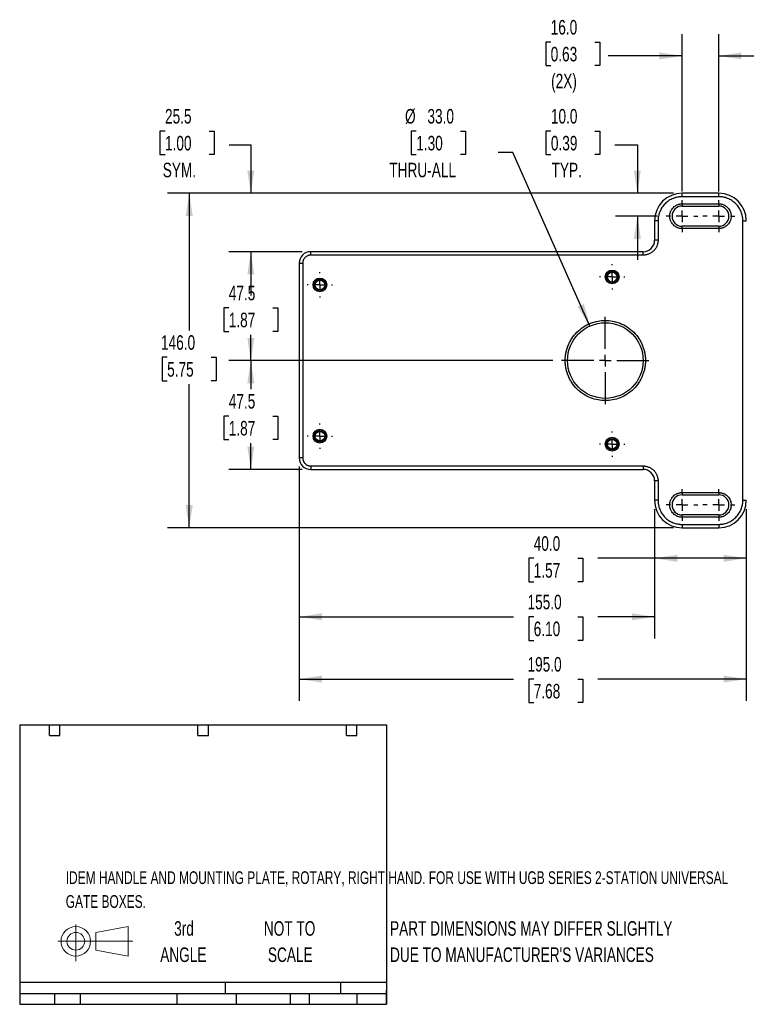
# Model space of a CAD drawing. Header units: millimetres. Extents: x 1 to 271, y 1 to 204.
# Tile 1 of 8: x 1 to 107, y 1 to 145. Entities that reach past the tile are written whole.
import ezdxf

# ---------------------------------------------------------------- set-up
doc = ezdxf.new("R2010")
doc.units = ezdxf.units.MM
doc.linetypes.add('CENTERX2', pattern=[20.32, 12.7, -2.54, 2.54, -2.54])
doc.layers.add('CENTER', color=40, linetype='CENTERX2')
doc.layers.add('DIMENSIONS', color=140, linetype='Continuous', lineweight=25)
doc.layers.add('TEXT', color=140, linetype='Continuous', lineweight=25)
doc.styles.add('SLDTEXTSTYLE0', font='TXT', dxfattribs={"width": 0.7})
doc.dimstyles.new('SLDDIMSTYLE0', dxfattribs={"dimtxt": 2.158008, "dimasz": 3.302, "dimexe": 0, "dimexo": 0.0625, "dimgap": 0.539502, "dimtad": 0, "dimtih": 1, "dimtoh": 1, "dimlfac": 3, "dimrnd": 1e-09, "dimzin": 4, "dimdsep": 46, "dimtxsty": 'SLDTEXTSTYLE0', "dimsah": 1, "dimcen": 0.09, "dimadec": 0, "dimazin": 1, "dimtfac": 1, "dimtofl": 0, "dimtmove": 0, "dimatfit": 3, "dimfxl": 0, "dimfrac": 2, "dimtolj": 1, "dimtzin": 12, "dimarcsym": 0})
doc.dimstyles.new('SLDDIMSTYLE1', dxfattribs={"dimtxt": 2.158008, "dimasz": 3.302, "dimexe": 0, "dimexo": 0.0625, "dimgap": 0.539502, "dimtad": 0, "dimtih": 1, "dimtoh": 1, "dimlfac": 3, "dimrnd": 1e-09, "dimzin": 4, "dimdsep": 46, "dimtxsty": 'SLDTEXTSTYLE0', "dimsah": 1, "dimcen": 0.09, "dimadec": 0, "dimazin": 1, "dimtfac": 1, "dimtmove": 0, "dimatfit": 0, "dimfxl": 0, "dimfrac": 2, "dimtolj": 1, "dimtzin": 12, "dimarcsym": 0})
doc.dimstyles.new('SLDDIMSTYLE2', dxfattribs={"dimtxt": 2.158008, "dimasz": 3.302, "dimexe": 0, "dimexo": 0.0625, "dimgap": 0.539502, "dimtad": 0, "dimtih": 1, "dimtoh": 1, "dimlfac": 3, "dimrnd": 1e-09, "dimzin": 12, "dimdsep": 46, "dimtxsty": 'SLDTEXTSTYLE0', "dimsah": 1, "dimcen": 0.09, "dimadec": 0, "dimazin": 3, "dimtfac": 1, "dimtofl": 0, "dimtmove": 0, "dimatfit": 3, "dimfxl": 0, "dimfrac": 2, "dimtolj": 1, "dimtzin": 12, "dimarcsym": 0})
doc.dimstyles.new('SLDDIMSTYLE3', dxfattribs={"dimtxt": 2.158008, "dimasz": 3.302, "dimexe": 0, "dimexo": 0.0625, "dimgap": 0.539502, "dimtad": 0, "dimtih": 1, "dimtoh": 1, "dimlfac": 3, "dimrnd": 1e-09, "dimzin": 4, "dimdsep": 46, "dimtxsty": 'SLDTEXTSTYLE0', "dimsah": 1, "dimcen": 0, "dimadec": 0, "dimazin": 1, "dimtfac": 1, "dimtofl": 0, "dimtmove": 0, "dimatfit": 3, "dimfxl": 0, "dimfrac": 2, "dimtolj": 1, "dimtzin": 12, "dimarcsym": 0})
doc.dimstyles.new('SLDDIMSTYLE4', dxfattribs={"dimtxt": 2.158008, "dimasz": 3.302, "dimexe": 0, "dimexo": 0.0625, "dimgap": 0.539502, "dimtad": 0, "dimtih": 1, "dimtoh": 1, "dimlfac": 3, "dimrnd": 1e-09, "dimzin": 12, "dimdsep": 46, "dimtxsty": 'SLDTEXTSTYLE0', "dimsah": 1, "dimcen": 0.09, "dimadec": 0, "dimazin": 3, "dimtfac": 1, "dimtmove": 0, "dimatfit": 0, "dimfxl": 0, "dimfrac": 2, "dimtolj": 1, "dimtzin": 12, "dimarcsym": 0})

# ---------------------------------------------------------------- blocks, each defined once
blk = doc.blocks.new('Block11')
at = {"color": 7, "linetype": 'Continuous', "lineweight": 18}
for p, q in [((2.59, 5.31), (2.59, 0)), ((5.48, 4.17), (10.18, 5.03)), ((10.18, 5.03), (10.18, 0.73)), ((0, 2.88), (10.87, 2.88)), ((5.48, 1.6), (5.48, 4.17)), ((5.48, 1.6), (10.18, 0.73))]:
    blk.add_line(p, q, dxfattribs=at)
for radius in [2.15, 1.29]:
    blk.add_circle((2.59, 2.88), radius, dxfattribs=at)
blk = doc.blocks.new('Block12')
at = {"color": 7, "linetype": 'Continuous'}
blk.add_blockref('Block11', (0, 0), dxfattribs=at)
blk = doc.blocks.new('_D_5')
at = {"layer": 'DIMENSIONS'}
for p, q in [((97.59, 119.5), (97.59, 142.41)), ((102.92, 119.5), (102.92, 142.41)), ((78.48, 141.25), (77.75, 141.25)), ((77.75, 141.25), (77.75, 137.82)), ((84.89, 141.25), (85.62, 141.25)), ((85.62, 141.25), (85.62, 137.82)), ((97.59, 139.23), (86.82, 139.23)), ((102.92, 139.23), (109.27, 139.23)), ((77.75, 137.82), (78.48, 137.82)), ((85.62, 137.82), (84.89, 137.82))]:
    blk.add_line(p, q, dxfattribs=at)
for points in [[(97.59, 139.23), (94.29, 139.74), (94.29, 138.72)], [(102.92, 139.23), (106.22, 138.72), (106.22, 139.74)]]:
    blk.add_solid(points, dxfattribs=at)
at = {"layer": 'DIMENSIONS', "char_height": 2.117, "attachment_point": 1, "style": 'SLDTEXTSTYLE0'}
for s, insert in [('16.0', (78.48, 144.46)), ('0.63', (78.48, 140.55)), ('(2X)', (78.54, 136.64))]:
    blk.add_mtext(s, dxfattribs=dict(at, insert=insert))
blk = doc.blocks.new('_D_6')
at = {"layer": 'DIMENSIONS'}
for p, q in [((78.51, 128.3), (77.78, 128.3)), ((77.78, 128.3), (77.78, 124.87)), ((84.92, 128.3), (85.64, 128.3)), ((85.64, 128.3), (85.64, 124.87)), ((87.82, 126.28), (91.08, 126.28)), ((91.08, 126.28), (91.08, 119.25)), ((77.78, 124.87), (78.51, 124.87)), ((85.64, 124.87), (84.92, 124.87)), ((96.32, 119.25), (87.91, 119.25)), ((94, 115.92), (87.91, 115.92)), ((91.08, 115.92), (91.08, 109.57))]:
    blk.add_line(p, q, dxfattribs=at)
for points in [[(91.08, 119.25), (91.59, 122.55), (90.57, 122.55)], [(91.08, 115.92), (90.57, 112.61), (91.59, 112.61)]]:
    blk.add_solid(points, dxfattribs=at)
at = {"layer": 'DIMENSIONS', "char_height": 2.117, "attachment_point": 1, "style": 'SLDTEXTSTYLE0'}
for s, insert in [('10.0', (78.51, 131.51)), ('0.39', (78.51, 127.6)), ('TYP.', (78.61, 123.69))]:
    blk.add_mtext(s, dxfattribs=dict(at, insert=insert))
blk = doc.blocks.new('_D_7')
at = {"layer": 'DIMENSIONS'}
for p, q in [((78.8, 94.92), (31.7, 94.92)), ((34.87, 94.92), (34.87, 90.75)), ((31.67, 86.84), (30.94, 86.84)), ((30.94, 86.84), (30.94, 83.41)), ((38.08, 86.84), (38.8, 86.84)), ((38.8, 86.84), (38.8, 83.41)), ((30.94, 83.41), (31.67, 83.41)), ((38.8, 83.41), (38.08, 83.41)), ((34.87, 79.08), (34.87, 82.92)), ((42.32, 79.08), (31.7, 79.08))]:
    blk.add_line(p, q, dxfattribs=at)
for points in [[(34.87, 94.92), (34.37, 91.61), (35.38, 91.61)], [(34.87, 79.08), (35.38, 82.38), (34.37, 82.38)]]:
    blk.add_solid(points, dxfattribs=at)
at = {"layer": 'DIMENSIONS', "char_height": 2.117, "attachment_point": 1, "style": 'SLDTEXTSTYLE0'}
for s, insert in [('47.5', (31.67, 90.05)), ('1.87', (31.67, 86.13))]:
    blk.add_mtext(s, dxfattribs=dict(at, insert=insert))
blk = doc.blocks.new('_D_8')
at = {"layer": 'DIMENSIONS'}
for p, q in [((42.32, 110.75), (31.7, 110.75)), ((34.87, 110.75), (34.87, 106.5)), ((31.67, 102.59), (30.94, 102.59)), ((30.94, 102.59), (30.94, 99.16)), ((38.08, 102.59), (38.8, 102.59)), ((38.8, 102.59), (38.8, 99.16)), ((30.94, 99.16), (31.67, 99.16)), ((38.8, 99.16), (38.08, 99.16)), ((34.87, 94.92), (34.87, 98.67)), ((78.8, 94.92), (31.7, 94.92))]:
    blk.add_line(p, q, dxfattribs=at)
for points in [[(34.87, 110.75), (34.37, 107.45), (35.38, 107.45)], [(34.87, 94.92), (35.38, 98.22), (34.37, 98.22)]]:
    blk.add_solid(points, dxfattribs=at)
at = {"layer": 'DIMENSIONS', "char_height": 2.117, "attachment_point": 1, "style": 'SLDTEXTSTYLE0'}
for s, insert in [('47.5', (31.67, 105.8)), ('1.87', (31.67, 101.88))]:
    blk.add_mtext(s, dxfattribs=dict(at, insert=insert))
blk = doc.blocks.new('_D_9')
at = {"layer": 'DIMENSIONS'}
for p, q in [((58.93, 128.3), (58.21, 128.3)), ((58.21, 128.3), (58.21, 124.87)), ((65.35, 128.3), (66.07, 128.3)), ((66.07, 128.3), (66.07, 124.87)), ((58.21, 124.87), (58.93, 124.87)), ((66.07, 124.87), (65.35, 124.87)), ((72.95, 125.17), (70.85, 125.17)), ((84.18, 99.94), (72.95, 125.17))]:
    blk.add_line(p, q, dxfattribs=at)
blk.add_solid([(84.18, 99.94), (83.31, 103.16), (82.38, 102.75)], dxfattribs=at)
at = {"layer": 'DIMENSIONS', "char_height": 2.117, "attachment_point": 1, "style": 'SLDTEXTSTYLE0'}
for s, insert in [('%%c', (57.3, 131.51)), ('33.0', (60.56, 131.51)), ('1.30', (58.93, 127.6)), ('THRU-ALL', (55.02, 123.69))]:
    blk.add_mtext(s, dxfattribs=dict(at, insert=insert))
blk = doc.blocks.new('_D_10')
at = {"layer": 'DIMENSIONS'}
for p, q in [((22.4, 128.3), (21.67, 128.3)), ((21.67, 128.3), (21.67, 124.87)), ((28.81, 128.3), (29.54, 128.3)), ((29.54, 128.3), (29.54, 124.87)), ((31.71, 126.28), (34.87, 126.28)), ((34.87, 126.28), (34.87, 119.25)), ((21.67, 124.87), (22.4, 124.87)), ((29.54, 124.87), (28.81, 124.87)), ((96.32, 119.25), (31.7, 119.25)), ((42.32, 110.75), (31.7, 110.75)), ((34.87, 110.75), (34.87, 104.4))]:
    blk.add_line(p, q, dxfattribs=at)
for points in [[(34.87, 119.25), (35.38, 122.55), (34.37, 122.55)], [(34.87, 110.75), (34.37, 107.45), (35.38, 107.45)]]:
    blk.add_solid(points, dxfattribs=at)
at = {"layer": 'DIMENSIONS', "char_height": 2.117, "attachment_point": 1, "style": 'SLDTEXTSTYLE0'}
for s, insert in [('25.5', (22.4, 131.51)), ('1.00', (22.4, 127.6)), ('SYM.', (22.07, 123.69))]:
    blk.add_mtext(s, dxfattribs=dict(at, insert=insert))
blk = doc.blocks.new('_D_13')
at = {"layer": 'DIMENSIONS'}
for p, q in [((93.59, 73.31), (93.59, 62.98)), ((106.92, 73.31), (106.92, 62.98)), ((76.01, 66.15), (75.29, 66.15)), ((75.29, 66.15), (75.29, 62.72)), ((82.42, 66.15), (83.15, 66.15)), ((83.15, 66.15), (83.15, 62.72)), ((93.59, 66.15), (85.35, 66.15)), ((106.92, 66.15), (93.59, 66.15)), ((75.29, 62.72), (76.01, 62.72)), ((83.15, 62.72), (82.42, 62.72))]:
    blk.add_line(p, q, dxfattribs=at)
for points in [[(93.59, 66.15), (96.89, 65.64), (96.89, 66.66)], [(106.92, 66.15), (103.62, 66.66), (103.62, 65.64)]]:
    blk.add_solid(points, dxfattribs=at)
at = {"layer": 'DIMENSIONS', "char_height": 2.117, "attachment_point": 1, "style": 'SLDTEXTSTYLE0'}
for s, insert in [('40.0', (76.01, 69.36)), ('1.57', (76.01, 65.45))]:
    blk.add_mtext(s, dxfattribs=dict(at, insert=insert))
blk = doc.blocks.new('_D_14')
at = {"layer": 'DIMENSIONS'}
for p, q in [((41.92, 79.48), (41.92, 54.46)), ((93.59, 73.31), (93.59, 54.46)), ((41.92, 57.64), (73.09, 57.64)), ((76.01, 57.64), (75.29, 57.64)), ((75.29, 57.64), (75.29, 54.21)), ((82.42, 57.64), (83.15, 57.64)), ((83.15, 57.64), (83.15, 54.21)), ((93.59, 57.64), (85.35, 57.64)), ((75.29, 54.21), (76.01, 54.21)), ((83.15, 54.21), (82.42, 54.21))]:
    blk.add_line(p, q, dxfattribs=at)
for points in [[(41.92, 57.64), (45.22, 57.13), (45.22, 58.15)], [(93.59, 57.64), (90.29, 58.15), (90.29, 57.13)]]:
    blk.add_solid(points, dxfattribs=at)
at = {"layer": 'DIMENSIONS', "char_height": 2.117, "attachment_point": 1, "style": 'SLDTEXTSTYLE0'}
for s, insert in [('155.0', (75.11, 60.85)), ('6.10', (76.01, 56.94))]:
    blk.add_mtext(s, dxfattribs=dict(at, insert=insert))
blk = doc.blocks.new('_D_15')
at = {"layer": 'DIMENSIONS'}
for p, q in [((41.92, 79.48), (41.92, 45.41)), ((106.92, 73.31), (106.92, 45.41)), ((41.92, 48.58), (73.09, 48.58)), ((76.01, 48.58), (75.29, 48.58)), ((75.29, 48.58), (75.29, 45.15)), ((82.42, 48.58), (83.15, 48.58)), ((83.15, 48.58), (83.15, 45.15)), ((106.92, 48.58), (85.35, 48.58)), ((75.29, 45.15), (76.01, 45.15)), ((83.15, 45.15), (82.42, 45.15))]:
    blk.add_line(p, q, dxfattribs=at)
for points in [[(41.92, 48.58), (45.22, 48.07), (45.22, 49.09)], [(106.92, 48.58), (103.62, 49.09), (103.62, 48.07)]]:
    blk.add_solid(points, dxfattribs=at)
at = {"layer": 'DIMENSIONS', "char_height": 2.117, "attachment_point": 1, "style": 'SLDTEXTSTYLE0'}
for s, insert in [('195.0', (75.11, 51.79)), ('7.68', (76.01, 47.88))]:
    blk.add_mtext(s, dxfattribs=dict(at, insert=insert))
blk = doc.blocks.new('_D_16')
at = {"layer": 'DIMENSIONS'}
for p, q in [((96.32, 119.25), (22.75, 119.25)), ((25.92, 119.25), (25.92, 99.3)), ((22.71, 95.39), (21.99, 95.39)), ((21.99, 95.39), (21.99, 91.96)), ((29.13, 95.39), (29.85, 95.39)), ((29.85, 95.39), (29.85, 91.96)), ((21.99, 91.96), (22.71, 91.96)), ((29.85, 91.96), (29.13, 91.96)), ((25.92, 70.58), (25.92, 91.48)), ((96.32, 70.58), (22.75, 70.58))]:
    blk.add_line(p, q, dxfattribs=at)
for points in [[(25.92, 119.25), (25.41, 115.95), (26.43, 115.95)], [(25.92, 70.58), (26.43, 73.88), (25.41, 73.88)]]:
    blk.add_solid(points, dxfattribs=at)
at = {"layer": 'DIMENSIONS', "char_height": 2.117, "attachment_point": 1, "style": 'SLDTEXTSTYLE0'}
for s, insert in [('146.0', (21.82, 98.6)), ('5.75', (22.71, 94.69))]:
    blk.add_mtext(s, dxfattribs=dict(at, insert=insert))
blk = doc.blocks.new('SW_CENTERMARKSYMBOL_0')
at = {"layer": 'CENTER', "color": 0}
for p, q in [((0, 1.69), (0, 6.35)), ((-1.69, 0), (-6.35, 0)), ((0, 0), (-0.85, 0)), ((0, 0), (0, 0.85)), ((0, 0), (0, -0.85)), ((0, 0), (0.85, 0)), ((1.69, 0), (6.35, 0)), ((0, -1.69), (0, -6.35))]:
    blk.add_line(p, q, dxfattribs=at)
blk = doc.blocks.new('SW_CENTERMARKSYMBOL_1')
at = {"layer": 'CENTER', "color": 0}
for p, q in [((0, 1.69), (0, 2.31)), ((-1.69, 0), (-2.31, 0)), ((0, 0), (-0.85, 0)), ((0, 0), (0, 0.85)), ((0, 0), (0, -0.85)), ((0, 0), (0.85, 0)), ((1.69, 0), (2.31, 0)), ((0, -1.69), (0, -2.31))]:
    blk.add_line(p, q, dxfattribs=at)
blk = doc.blocks.new('SW_CENTERMARKSYMBOL_2')
at = {"layer": 'CENTER', "color": 0}
for p, q in [((0, 1.69), (0, 2.31)), ((-1.69, 0), (-2.31, 0)), ((0, 0), (-0.85, 0)), ((0, 0), (0, 0.85)), ((0, 0), (0, -0.85)), ((0, 0), (0.85, 0)), ((1.69, 0), (2.31, 0)), ((0, -1.69), (0, -2.31))]:
    blk.add_line(p, q, dxfattribs=at)
blk = doc.blocks.new('SW_CENTERMARKSYMBOL_7')
at = {"layer": 'CENTER', "color": 0}
for p, q in [((0, 1.69), (0, 2.31)), ((-1.69, 0), (-2.31, 0)), ((0, 0), (-0.85, 0)), ((0, 0), (0, 0.85)), ((0, 0), (0, -0.85)), ((0, 0), (0.85, 0)), ((1.69, 0), (2.31, 0)), ((0, -1.69), (0, -2.31))]:
    blk.add_line(p, q, dxfattribs=at)
blk = doc.blocks.new('SW_CENTERMARKSYMBOL_8')
at = {"layer": 'CENTER', "color": 0}
for p, q in [((0, 1.69), (0, 2.31)), ((-1.69, 0), (-2.31, 0)), ((0, 0), (-0.85, 0)), ((0, 0), (0, 0.85)), ((0, 0), (0, -0.85)), ((0, 0), (0.85, 0)), ((1.69, 0), (2.31, 0)), ((0, -1.69), (0, -2.31))]:
    blk.add_line(p, q, dxfattribs=at)
blk = doc.blocks.new('SW_CENTERMARKSYMBOL_9')
at = {"layer": 'CENTER', "color": 0}
for p, q in [((0, 1.69), (0, 1.85)), ((-1.69, 0), (-1.85, 0)), ((0, 0), (-0.85, 0)), ((0, 0), (0, 0.85)), ((0, 0), (0, -0.85)), ((0, 0), (0.85, 0)), ((1.69, 0), (1.85, 0)), ((0, -1.69), (0, -1.85))]:
    blk.add_line(p, q, dxfattribs=at)
blk = doc.blocks.new('SW_CENTERMARKSYMBOL_10')
at = {"layer": 'CENTER', "color": 0}
for p, q in [((0, 1.69), (0, 1.85)), ((-1.69, 0), (-1.85, 0)), ((0, 0), (-0.85, 0)), ((0, 0), (0, 0.85)), ((0, 0), (0, -0.85)), ((0, 0), (0.85, 0)), ((1.69, 0), (1.85, 0)), ((0, -1.69), (0, -1.85))]:
    blk.add_line(p, q, dxfattribs=at)
blk = doc.blocks.new('SW_CENTERMARKSYMBOL_11')
at = {"layer": 'CENTER', "color": 0}
for p, q in [((0, 1.69), (0, 1.85)), ((-1.69, 0), (-1.85, 0)), ((0, 0), (-0.85, 0)), ((0, 0), (0, 0.85)), ((0, 0), (0, -0.85)), ((0, 0), (0.85, 0)), ((1.69, 0), (1.85, 0)), ((0, -1.69), (0, -1.85))]:
    blk.add_line(p, q, dxfattribs=at)
blk = doc.blocks.new('SW_CENTERMARKSYMBOL_12')
at = {"layer": 'CENTER', "color": 0}
for p, q in [((0, 1.69), (0, 1.85)), ((-1.69, 0), (-1.85, 0)), ((0, 0), (-0.85, 0)), ((0, 0), (0, 0.85)), ((0, 0), (0, -0.85)), ((0, 0), (0.85, 0)), ((1.69, 0), (1.85, 0)), ((0, -1.69), (0, -1.85))]:
    blk.add_line(p, q, dxfattribs=at)

msp = doc.modelspace()

# ---------------------------------------------------------------- linework, layer by layer
for p, q in [((102.9211, 119.2491), (97.5878, 119.2491)), ((97.5878, 118.7491), (97.5878, 119.2491)), ((102.9211, 118.7491), (102.9211, 119.2491)), ((102.9211, 118.7491), (97.5878, 118.7491)), ((97.5878, 117.7157), (102.9211, 117.7157)), ((97.5878, 117.7157), (97.5878, 117.3824)), ((102.9211, 117.7157), (102.9211, 117.3824)), ((97.5878, 117.3824), (102.9211, 117.3824)), ((93.5878, 115.2491), (93.5878, 112.4157)), ((94.0878, 115.2491), (93.5878, 115.2491)), ((94.0878, 115.2491), (94.0878, 112.4157)), ((106.4211, 74.5824), (106.4211, 115.2491)), ((106.4211, 115.2491), (106.9211, 115.2491)), ((102.9211, 114.4491), (97.5878, 114.4491)), ((97.5878, 114.1157), (97.5878, 114.4491)), ((102.9211, 114.1157), (97.5878, 114.1157)), ((102.9211, 114.4491), (102.9211, 114.1157)), ((94.0878, 112.4157), (93.5878, 112.4157)), ((91.9211, 110.7491), (43.5878, 110.7491)), ((43.5878, 110.2491), (43.5878, 110.7491)), ((91.9211, 110.2491), (91.9211, 110.7491)), ((41.9211, 109.0824), (41.9211, 80.7491)), ((41.9211, 109.0824), (42.4211, 109.0824)), ((42.4211, 109.0824), (42.4211, 80.7491)), ((91.9211, 110.2491), (43.5878, 110.2491)), ((42.4211, 80.7491), (41.9211, 80.7491)), ((43.5878, 79.5824), (91.9211, 79.5824)), ((43.5878, 79.5824), (43.5878, 79.0824)), ((43.5878, 79.0824), (91.9211, 79.0824)), ((91.9211, 79.5824), (91.9211, 79.0824)), ((93.5878, 77.4157), (93.5878, 74.5824)), ((94.0878, 77.4157), (93.5878, 77.4157)), ((94.0878, 77.4157), (94.0878, 74.5824)), ((94.0878, 74.5824), (93.5878, 74.5824)), ((97.5878, 75.7157), (102.9211, 75.7157)), ((97.5878, 75.7157), (97.5878, 75.3824)), ((97.5878, 75.3824), (102.9211, 75.3824)), ((102.9211, 75.7157), (102.9211, 75.3824)), ((106.4211, 74.5824), (106.9211, 74.5824)), ((102.9211, 72.4491), (97.5878, 72.4491)), ((97.5878, 72.1157), (97.5878, 72.4491)), ((102.9211, 72.1157), (97.5878, 72.1157)), ((102.9211, 72.4491), (102.9211, 72.1157)), ((97.5878, 71.0824), (102.9211, 71.0824)), ((97.5878, 71.0824), (97.5878, 70.5824)), ((97.5878, 70.5824), (102.9211, 70.5824)), ((102.9211, 71.0824), (102.9211, 70.5824))]:
    msp.add_line(p, q)
for centre, radius in [((87.4211, 107.0824), 1), ((87.4211, 107.0824), 0.8333), ((87.4211, 107.0824), 0.7), ((44.9211, 105.9157), 1), ((44.9211, 105.9157), 0.8333), ((44.9211, 105.9157), 0.7), ((86.4211, 94.9157), 5.5), ((44.9211, 83.9157), 1), ((44.9211, 83.9157), 0.8333), ((44.9211, 83.9157), 0.7), ((87.4211, 82.7491), 1), ((87.4211, 82.7491), 0.8333), ((87.4211, 82.7491), 0.7)]:
    msp.add_circle(centre, radius)
for centre, radius, start, end in [((97.5878, 115.2491), 4, 90, 180), ((102.9211, 115.2491), 4, 0, 90), ((97.5878, 115.9157), 1.4667, 90, 270), ((102.9211, 115.9157), 1.4667, 270, 90), ((91.9211, 112.4157), 1.6667, 270, 0), ((43.5878, 109.0824), 1.6667, 90, 180), ((43.5878, 80.7491), 1.6667, 180, 270), ((91.9211, 77.4157), 1.6667, 0, 90), ((97.5878, 74.5824), 4, 180, 270), ((97.5878, 73.9157), 1.4667, 90, 270), ((102.9211, 73.9157), 1.4667, 270, 90), ((102.9211, 74.5824), 4, 270, 0)]:
    msp.add_arc(centre, radius, start, end)
for points, knots in [([(97.5878, 118.7491), (97.5522, 118.7488), (97.481, 118.7481), (97.3744, 118.7431), (97.268, 118.735), (97.162, 118.7236), (97.0562, 118.709), (96.8745, 118.6782), (96.6191, 118.6182), (96.2931, 118.5069), (95.975, 118.3622), (95.5635, 118.1217), (95.0952, 117.7417), (94.7152, 117.2735), (94.4747, 116.8619), (94.33, 116.5439), (94.2188, 116.2178), (94.1504, 115.9278), (94.1118, 115.6753), (94.0915, 115.4626), (94.089, 115.3203), (94.0878, 115.2491)], [0, 0, 0, 0, 0.0194535, 0.03887257, 0.05827531, 0.07767984, 0.09710429, 0.11656671, 0.17831426, 0.24009363, 0.30441538, 0.36876907, 0.50000669, 0.63124432, 0.69556607, 0.75991976, 0.82166731, 0.88344668, 0.92231483, 0.96111756, 1, 1, 1, 1]), ([(95.7878, 115.9157), (95.788, 115.9377), (95.7885, 115.9816), (95.7922, 116.0474), (95.7982, 116.1129), (95.8066, 116.1783), (95.8234, 116.279), (95.8551, 116.4139), (95.9123, 116.5816), (95.9868, 116.7452), (96.1104, 116.9568), (96.3059, 117.1976), (96.5467, 117.3931), (96.7583, 117.5167), (96.9218, 117.5912), (97.0896, 117.6484), (97.2387, 117.6835), (97.3686, 117.7034), (97.478, 117.7138), (97.5512, 117.7151), (97.5878, 117.7157)], [0, 0, 0, 0, 0.02333425, 0.04662658, 0.06990827, 0.09321062, 0.11656487, 0.17829752, 0.24009204, 0.30439883, 0.36876773, 0.50000562, 0.63124351, 0.6955503, 0.75991921, 0.82165186, 0.88344637, 0.92230789, 0.9611107, 1, 1, 1, 1]), ([(106.4211, 115.2491), (106.4208, 115.2847), (106.4202, 115.3559), (106.4151, 115.4625), (106.4071, 115.5689), (106.3957, 115.6749), (106.3811, 115.7807), (106.3503, 115.9624), (106.2902, 116.2178), (106.179, 116.5438), (106.0342, 116.8618), (105.7938, 117.2734), (105.4137, 117.7417), (104.9455, 118.1217), (104.5339, 118.3621), (104.216, 118.5069), (103.8899, 118.6181), (103.5999, 118.6865), (103.3473, 118.7251), (103.1346, 118.7453), (102.9923, 118.7478), (102.9211, 118.7491)], [0, 0, 0, 0, 0.0194535, 0.03887257, 0.05827531, 0.07767984, 0.09710429, 0.11656671, 0.17831426, 0.24009363, 0.30441538, 0.36876907, 0.50000669, 0.63124432, 0.69556607, 0.75991976, 0.82166731, 0.88344668, 0.92231483, 0.96111756, 1, 1, 1, 1]), ([(102.9211, 117.7157), (102.9431, 117.7155), (102.987, 117.7151), (103.0528, 117.7113), (103.1183, 117.7053), (103.1837, 117.6969), (103.2844, 117.6802), (103.4193, 117.6484), (103.587, 117.5912), (103.7505, 117.5168), (103.9622, 117.3931), (104.203, 117.1976), (104.4368, 116.9097), (104.6039, 116.5872), (104.7004, 116.2517), (104.7312, 115.9157), (104.7004, 115.5798), (104.6039, 115.2443), (104.4368, 114.9217), (104.203, 114.6339), (103.9623, 114.4384), (103.7506, 114.3148), (103.5871, 114.2403), (103.4193, 114.1831), (103.2702, 114.148), (103.1403, 114.1281), (103.0309, 114.1177), (102.9578, 114.1164), (102.9211, 114.1157)], [0, 0, 0, 0, 0.01167251, 0.02332406, 0.03497028, 0.04662684, 0.05830936, 0.08918994, 0.12010147, 0.15226972, 0.18446904, 0.25011829, 0.31576755, 0.38005258, 0.44177171, 0.50000281, 0.55823392, 0.61995304, 0.68423808, 0.74988733, 0.81553659, 0.84770483, 0.87990416, 0.91078474, 0.94169627, 0.961136, 0.98054637, 1, 1, 1, 1]), ([(97.5878, 114.1157), (97.5658, 114.116), (97.5219, 114.1164), (97.4561, 114.1202), (97.3906, 114.1262), (97.3253, 114.1346), (97.2245, 114.1513), (97.0896, 114.1831), (96.922, 114.2403), (96.7584, 114.3147), (96.5467, 114.4384), (96.3059, 114.6339), (96.1105, 114.8746), (95.9868, 115.0863), (95.9124, 115.2498), (95.8552, 115.4175), (95.82, 115.5667), (95.8001, 115.6965), (95.7897, 115.8059), (95.7884, 115.8791), (95.7878, 115.9157)], [0, 0, 0, 0, 0.02333425, 0.04662658, 0.06990827, 0.09321062, 0.11656487, 0.17829752, 0.24009204, 0.30439883, 0.36876773, 0.50000562, 0.63124351, 0.6955503, 0.75991921, 0.82165186, 0.88344637, 0.92230789, 0.9611107, 1, 1, 1, 1]), ([(94.0878, 112.4157), (94.0875, 112.3893), (94.087, 112.3364), (94.0825, 112.2573), (94.0753, 112.1784), (94.0651, 112.0997), (94.045, 111.9785), (94.0068, 111.8161), (93.9379, 111.6143), (93.8483, 111.4174), (93.6994, 111.1626), (93.4642, 110.8727), (93.1743, 110.6375), (92.9196, 110.4886), (92.7227, 110.399), (92.5208, 110.3302), (92.3413, 110.2879), (92.185, 110.2639), (92.0533, 110.2514), (91.9652, 110.2498), (91.9211, 110.2491)], [0, 0, 0, 0, 0.02333595, 0.04662913, 0.06991082, 0.09321233, 0.1165649, 0.17830278, 0.24009207, 0.30440411, 0.36876776, 0.50000565, 0.63124354, 0.69555558, 0.75991924, 0.82165712, 0.8834464, 0.92231025, 0.96111307, 1, 1, 1, 1]), ([(43.5878, 110.2491), (43.5667, 110.2488), (43.5247, 110.2481), (43.462, 110.2429), (43.3999, 110.2346), (43.3385, 110.2229), (43.2777, 110.2078), (43.2175, 110.1894), (43.1035, 110.1477), (42.9425, 110.0648), (42.7573, 109.913), (42.6055, 109.7277), (42.5153, 109.5527), (42.4656, 109.4083), (42.44, 109.3014), (42.424, 109.1926), (42.4221, 109.1192), (42.4211, 109.0824)], [0, 0, 0, 0, 0.03455262, 0.06885837, 0.1030167, 0.13712835, 0.17129448, 0.20561576, 0.24019152, 0.3700614, 0.50002882, 0.62989874, 0.7598662, 0.82015207, 0.87990937, 0.93967862, 1, 1, 1, 1]), ([(80.5878, 94.9157), (80.5881, 94.9603), (80.5887, 95.0493), (80.5934, 95.1827), (80.601, 95.3159), (80.6116, 95.4487), (80.6253, 95.5813), (80.6421, 95.7136), (80.6619, 95.8456), (80.7093, 96.1191), (80.806, 96.5302), (80.9914, 97.0737), (81.2327, 97.6037), (81.6334, 98.2897), (82.267, 99.0701), (83.1998, 99.8277), (84.2453, 100.3693), (85.3325, 100.6819), (86.4211, 100.7817), (87.5098, 100.6819), (88.597, 100.3693), (89.6424, 99.8277), (90.5753, 99.0701), (91.2089, 98.2897), (91.6096, 97.6038), (91.8508, 97.0738), (92.0363, 96.5303), (92.1432, 96.0758), (92.2017, 95.714), (92.232, 95.4489), (92.251, 95.1827), (92.2533, 95.0048), (92.2545, 94.9157)], [0, 0, 0, 0, 0.0073012, 0.01459124, 0.02187394, 0.02915311, 0.03643259, 0.04371619, 0.05100774, 0.05831105, 0.08920215, 0.1201028, 0.1522816, 0.18446998, 0.25011885, 0.31576771, 0.38005236, 0.44177112, 0.50000188, 0.55823264, 0.6199514, 0.68423605, 0.74988491, 0.81553378, 0.84771258, 0.87990097, 0.91079206, 0.94169271, 0.95628303, 0.97084394, 0.98540607, 1, 1, 1, 1]), ([(92.2545, 94.9157), (92.2542, 94.8712), (92.2536, 94.7822), (92.2489, 94.6488), (92.2413, 94.5156), (92.2306, 94.3828), (92.2169, 94.2502), (92.2002, 94.1179), (92.1804, 93.9859), (92.133, 93.7124), (92.0363, 93.3013), (91.8508, 92.7578), (91.6096, 92.2278), (91.2089, 91.5418), (90.5753, 90.7614), (89.6424, 90.0038), (88.597, 89.4622), (87.5098, 89.1496), (86.4211, 89.0498), (85.3325, 89.1496), (84.2453, 89.4622), (83.1998, 90.0038), (82.267, 90.7614), (81.6334, 91.5418), (81.2327, 92.2277), (80.9915, 92.7577), (80.806, 93.3012), (80.6991, 93.7557), (80.6405, 94.1175), (80.6103, 94.3826), (80.5913, 94.6488), (80.589, 94.8267), (80.5878, 94.9157)], [0, 0, 0, 0, 0.0073012, 0.01459124, 0.02187394, 0.02915311, 0.03643259, 0.04371619, 0.05100774, 0.05831105, 0.08920215, 0.1201028, 0.1522816, 0.18446998, 0.25011885, 0.31576771, 0.38005236, 0.44177112, 0.50000188, 0.55823264, 0.6199514, 0.68423605, 0.74988491, 0.81553378, 0.84771258, 0.87990097, 0.91079206, 0.94169271, 0.95628303, 0.97084394, 0.98540607, 1, 1, 1, 1]), ([(42.4211, 80.7491), (42.4215, 80.728), (42.4221, 80.686), (42.4273, 80.6233), (42.4356, 80.5612), (42.4473, 80.4997), (42.4624, 80.4389), (42.4808, 80.3788), (42.5225, 80.2648), (42.6055, 80.1038), (42.7572, 79.9186), (42.9425, 79.7667), (43.1175, 79.6766), (43.2619, 79.6269), (43.3688, 79.6013), (43.4776, 79.5853), (43.551, 79.5834), (43.5878, 79.5824)], [0, 0, 0, 0, 0.03455262, 0.06885837, 0.1030167, 0.13712835, 0.17129448, 0.20561576, 0.24019152, 0.3700614, 0.50002882, 0.62989874, 0.7598662, 0.82015207, 0.87990937, 0.93967862, 1, 1, 1, 1]), ([(91.9211, 79.5824), (91.9476, 79.5821), (92.0005, 79.5816), (92.0796, 79.5771), (92.1585, 79.5699), (92.2372, 79.5597), (92.3584, 79.5396), (92.5208, 79.5014), (92.7226, 79.4325), (92.9195, 79.3429), (93.1743, 79.1941), (93.4642, 78.9588), (93.6994, 78.6689), (93.8483, 78.4142), (93.9379, 78.2173), (94.0067, 78.0154), (94.049, 77.8359), (94.073, 77.6796), (94.0855, 77.5479), (94.087, 77.4598), (94.0878, 77.4157)], [0, 0, 0, 0, 0.02333595, 0.04662913, 0.06991082, 0.09321233, 0.1165649, 0.17830278, 0.24009207, 0.30440411, 0.36876776, 0.50000565, 0.63124354, 0.69555558, 0.75991924, 0.82165712, 0.8834464, 0.92231025, 0.96111307, 1, 1, 1, 1]), ([(94.0878, 74.5824), (94.0881, 74.5468), (94.0887, 74.4756), (94.0938, 74.369), (94.1019, 74.2626), (94.1132, 74.1566), (94.1279, 74.0508), (94.1586, 73.8691), (94.2187, 73.6137), (94.33, 73.2877), (94.4747, 72.9696), (94.7151, 72.5581), (95.0952, 72.0898), (95.5634, 71.7098), (95.975, 71.4694), (96.2929, 71.3246), (96.6191, 71.2134), (96.9091, 71.145), (97.1616, 71.1064), (97.3743, 71.0861), (97.5166, 71.0837), (97.5878, 71.0824)], [0, 0, 0, 0, 0.0194535, 0.03887257, 0.05827531, 0.07767984, 0.09710429, 0.11656671, 0.17831426, 0.24009363, 0.30441538, 0.36876907, 0.50000669, 0.63124432, 0.69556607, 0.75991976, 0.82166731, 0.88344668, 0.92231483, 0.96111756, 1, 1, 1, 1]), ([(95.7878, 73.9157), (95.788, 73.9377), (95.7885, 73.9816), (95.7922, 74.0474), (95.7982, 74.1129), (95.8066, 74.1783), (95.8234, 74.279), (95.8551, 74.4139), (95.9123, 74.5816), (95.9868, 74.7452), (96.1104, 74.9568), (96.3059, 75.1976), (96.5467, 75.3931), (96.7583, 75.5167), (96.9218, 75.5912), (97.0896, 75.6484), (97.2387, 75.6835), (97.3686, 75.7034), (97.478, 75.7138), (97.5512, 75.7151), (97.5878, 75.7157)], [0, 0, 0, 0, 0.02333425, 0.04662658, 0.06990827, 0.09321062, 0.11656487, 0.17829752, 0.24009204, 0.30439883, 0.36876773, 0.50000562, 0.63124351, 0.6955503, 0.75991921, 0.82165186, 0.88344637, 0.92230789, 0.9611107, 1, 1, 1, 1]), ([(102.9211, 75.7157), (102.9431, 75.7155), (102.987, 75.7151), (103.0528, 75.7113), (103.1183, 75.7053), (103.1837, 75.6969), (103.2844, 75.6802), (103.4193, 75.6484), (103.587, 75.5912), (103.7505, 75.5168), (103.9622, 75.3931), (104.203, 75.1976), (104.4368, 74.9097), (104.6039, 74.5872), (104.7004, 74.2517), (104.7312, 73.9157), (104.7004, 73.5798), (104.6039, 73.2443), (104.4368, 72.9217), (104.203, 72.6339), (103.9623, 72.4384), (103.7506, 72.3148), (103.5871, 72.2403), (103.4193, 72.1831), (103.2702, 72.148), (103.1403, 72.1281), (103.0309, 72.1177), (102.9578, 72.1164), (102.9211, 72.1157)], [0, 0, 0, 0, 0.01167251, 0.02332406, 0.03497028, 0.04662684, 0.05830936, 0.08918994, 0.12010147, 0.15226972, 0.18446904, 0.25011829, 0.31576755, 0.38005258, 0.44177171, 0.50000281, 0.55823392, 0.61995304, 0.68423808, 0.74988733, 0.81553659, 0.84770483, 0.87990416, 0.91078474, 0.94169627, 0.961136, 0.98054637, 1, 1, 1, 1]), ([(102.9211, 71.0824), (102.9568, 71.0827), (103.0279, 71.0833), (103.1346, 71.0884), (103.2409, 71.0965), (103.347, 71.1078), (103.4527, 71.1225), (103.6345, 71.1532), (103.8898, 71.2133), (104.2159, 71.3246), (104.5339, 71.4693), (104.9455, 71.7098), (105.4137, 72.0898), (105.7937, 72.558), (106.0342, 72.9696), (106.1789, 73.2876), (106.2902, 73.6137), (106.3585, 73.9037), (106.3972, 74.1562), (106.4174, 74.3689), (106.4199, 74.5112), (106.4211, 74.5824)], [0, 0, 0, 0, 0.0194535, 0.03887257, 0.05827531, 0.07767984, 0.09710429, 0.11656671, 0.17831426, 0.24009363, 0.30441538, 0.36876907, 0.50000669, 0.63124432, 0.69556607, 0.75991976, 0.82166731, 0.88344668, 0.92231483, 0.96111756, 1, 1, 1, 1]), ([(97.5878, 72.1157), (97.5658, 72.116), (97.5219, 72.1164), (97.4561, 72.1202), (97.3906, 72.1262), (97.3253, 72.1346), (97.2245, 72.1513), (97.0896, 72.1831), (96.922, 72.2403), (96.7584, 72.3147), (96.5467, 72.4384), (96.3059, 72.6339), (96.1105, 72.8746), (95.9868, 73.0863), (95.9124, 73.2498), (95.8552, 73.4175), (95.82, 73.5667), (95.8001, 73.6965), (95.7897, 73.8059), (95.7884, 73.8791), (95.7878, 73.9157)], [0, 0, 0, 0, 0.02333425, 0.04662658, 0.06990827, 0.09321062, 0.11656487, 0.17829752, 0.24009204, 0.30439883, 0.36876773, 0.50000562, 0.63124351, 0.6955503, 0.75991921, 0.82165186, 0.88344637, 0.92230789, 0.9611107, 1, 1, 1, 1])]:
    msp.add_open_spline(points, degree=3, knots=knots)
at = {"layer": 'TEXT'}
for p, q in [((1.27, 41.91), (54.61, 41.91)), ((1.27, 41.91), (1.27, 1.27)), ((5.588, 40.386), (5.588, 41.91)), ((7.112, 40.386), (7.112, 41.91)), ((27.178, 40.386), (27.178, 41.91)), ((28.702, 40.386), (28.702, 41.91)), ((48.768, 40.386), (48.768, 41.91)), ((50.292, 40.386), (50.292, 41.91)), ((54.61, 41.91), (54.61, 1.27)), ((5.588, 40.386), (7.112, 40.386)), ((27.178, 40.386), (28.702, 40.386)), ((48.768, 40.386), (50.292, 40.386)), ((54.61, 4.4252), (1.27, 4.4252)), ((31.1518, 4.4252), (31.1518, 2.794)), ((47.9151, 4.4252), (47.9151, 2.794)), ((54.61, 1.27), (54.61, 3.302)), ((54.61, 2.794), (1.27, 2.794)), ((6.35, 2.794), (6.35, 1.27)), ((10.0423, 2.794), (10.0423, 1.27)), ((24.1293, 2.794), (24.1293, 1.27)), ((32.756, 2.794), (32.756, 1.27)), ((40.6049, 2.794), (40.6049, 1.27)), ((43.3624, 2.794), (43.3624, 1.27)), ((50.2697, 2.794), (50.2697, 1.27)), ((1.27, 1.27), (54.61, 1.27))]:
    msp.add_line(p, q, dxfattribs=at)

# ---------------------------------------------------------------- block references
at = {"layer": 'CENTER'}
for name, p in [('SW_CENTERMARKSYMBOL_1', (97.5878, 115.9157)), ('SW_CENTERMARKSYMBOL_2', (102.9211, 115.9157)), ('SW_CENTERMARKSYMBOL_12', (87.4211, 107.0824)), ('SW_CENTERMARKSYMBOL_9', (44.9211, 105.9157)), ('SW_CENTERMARKSYMBOL_0', (86.4211, 94.9157)), ('SW_CENTERMARKSYMBOL_10', (44.9211, 83.9157)), ('SW_CENTERMARKSYMBOL_11', (87.4211, 82.7491)), ('SW_CENTERMARKSYMBOL_8', (97.5878, 73.9157)), ('SW_CENTERMARKSYMBOL_7', (102.9211, 73.9157))]:
    msp.add_blockref(name, p, dxfattribs=at)
at = {"layer": 'TEXT'}
msp.add_blockref('Block12', (6.8379, 7.5539), dxfattribs=at)

# ---------------------------------------------------------------- texts
at = {"layer": 'TEXT', "style": 'SLDTEXTSTYLE0'}
for s, insert, char_height, attachment_point in [('IDEM HANDLE AND MOUNTING PLATE, ROTARY, RIGHT HAND. FOR USE WITH UGB SERIES 2-STATION UNIVERSAL', (7.9657, 20.6202), 1.852083, 1), ('GATE BOXES.', (7.9657, 17.1508), 1.852083, 1), ('3rd', (25.1625, 13.364), 2.11667, 2), ('NOT TO', (40.5158, 13.364), 2.11667, 2), ('PART DIMENSIONS MAY DIFFER SLIGHTLY', (55.1193, 13.364), 2.116667, 1), ('ANGLE', (25.0649, 9.5418), 2.11667, 2), ('SCALE', (40.6121, 9.5418), 2.11667, 2), ("DUE TO MANUFACTURER'S VARIANCES", (55.1193, 9.5418), 2.116667, 1)]:
    msp.add_mtext(s, dxfattribs=dict(at, insert=insert, char_height=char_height, attachment_point=attachment_point))

# ---------------------------------------------------------------- dimensions: what is measured, and where the dimension line sits
at = {"layer": 'DIMENSIONS'}
for base, p1, p2, angle, text, dimstyle, picture, middle in [((97.5878, 139.2323), (102.9211, 118.2291), (97.5878, 118.2291), 0, '<>\\P(2X)', 'SLDDIMSTYLE1', '_D_5', (81.6853, 139.2323)), ((34.8739, 119.2491), (43.5878, 110.7491), (97.5878, 119.2491), 90, '<>\\PSYM.', 'SLDDIMSTYLE4', '_D_10', (34.8739, 126.2839)), ((91.083, 119.2491), (95.2745, 115.9157), (97.5878, 119.2491), 90, '<>\\PTYP.', 'SLDDIMSTYLE1', '_D_6', (91.083, 126.2839))]:
    dim = msp.add_linear_dim(base=base, p1=p1, p2=p2, angle=angle, text=text, dimstyle=dimstyle, dxfattribs=at)
    dim.commit()
    dim.dimension.update_dxf_attribs({"geometry": picture, "text_midpoint": middle, "dimtype": 160})
dim = msp.add_diameter_dim_2p(p1=(88.6578, 89.8911), p2=(84.1845, 99.9404), text='<>\\PTHRU-ALL', dimstyle='SLDDIMSTYLE3', dxfattribs=at)
dim.commit()
dim.dimension.update_dxf_attribs({"geometry": '_D_9', "text_midpoint": (62.1388, 126.2839), "dimtype": 163})
for base, p1, p2, angle, dimstyle, picture, middle in [((25.9209, 70.5824), (97.5878, 119.2491), (97.5878, 70.5824), 90, 'SLDDIMSTYLE0', '_D_16', (25.9209, 95.3883)), ((34.8739, 110.7491), (80.0745, 94.9157), (43.5878, 110.7491), 90, 'SLDDIMSTYLE2', '_D_8', (34.8739, 102.5855)), ((34.8739, 94.9157), (43.5878, 79.0824), (80.0745, 94.9157), 90, 'SLDDIMSTYLE2', '_D_7', (34.8739, 86.8354)), ((41.9211, 57.6381), (93.5878, 74.5824), (41.9211, 80.7491), 0, 'SLDDIMSTYLE0', '_D_14', (79.2185, 57.6381)), ((41.9211, 48.5823), (106.9211, 74.5824), (41.9211, 80.7491), 0, 'SLDDIMSTYLE0', '_D_15', (79.2185, 48.5823)), ((93.5878, 66.1509), (106.9211, 74.5824), (93.5878, 74.5824), 0, 'SLDDIMSTYLE0', '_D_13', (79.2185, 66.1509))]:
    dim = msp.add_linear_dim(base=base, p1=p1, p2=p2, angle=angle, dimstyle=dimstyle, dxfattribs=at)
    dim.commit()
    dim.dimension.update_dxf_attribs({"geometry": picture, "text_midpoint": middle, "dimtype": 160})

doc.saveas('drawing.dxf')
